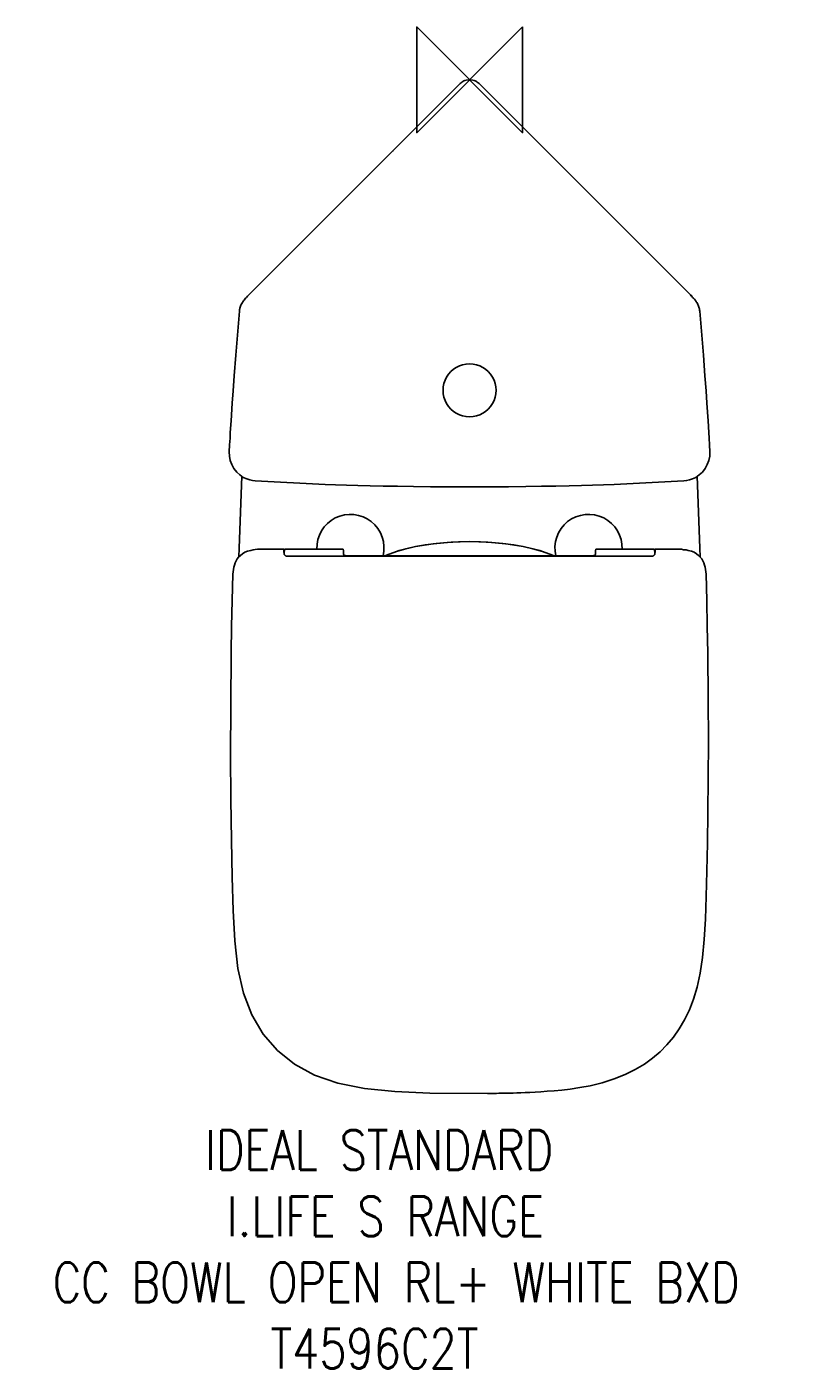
# Model space of a CAD drawing. Header units: millimetres. Extents: x 33631 to 34225, y -1082 to -67.
import ezdxf

# ---------------------------------------------------------------- set-up
doc = ezdxf.new("R2010")
doc.units = ezdxf.units.MM
doc.header["$LTSCALE"] = 54.820741
doc.layers.get('0').update_dxf_attribs({"linetype": 'CONTINUOUS'})
doc.layers.add('ORIGIN', color=6, linetype='CONTINUOUS')
doc.styles.get("Standard").update_dxf_attribs({"font": 'txt', "width": 0.8})

# ---------------------------------------------------------------- blocks, each defined once
blk = doc.blocks.new('ORIGIN')
at = {"layer": 'ORIGIN'}
blk.add_lwpolyline([(-20, 20), (-20, -20), (20, 20), (20, -20)], close=True, dxfattribs=at)

msp = doc.modelspace()

# ---------------------------------------------------------------- linework, layer by layer
at = {"color": 2, "linetype": 'Continuous'}
for p, q in [((33798.4, -269.5), (33958.1, -109.8)), ((33965.2, -106.9), (33962.8, -107.2)), ((33965.3, -106.9), (33965.2, -106.9)), ((33965.3, -106.9), (33967.7, -107.2)), ((33965.3, -106.9), (33965.3, -106.9)), ((34132.2, -269.5), (33972.4, -109.8)), ((33798.4, -269.5), (33797.5, -270.5)), ((33798.2, -269.8), (33798.2, -269.8)), ((34132.2, -269.5), (34133, -270.5)), ((34132.4, -269.8), (34132.4, -269.8)), ((33791.3, -281.9), (33788.6, -315.1)), ((33791.3, -281.9), (33791.3, -281.9)), ((34139.3, -281.9), (34142, -315.1)), ((34139.3, -281.9), (34139.3, -281.9)), ((33788.6, -315.1), (33787.4, -330.8)), ((34142, -315.1), (34143.2, -330.8)), ((33787.4, -330.8), (33786.5, -342.1)), ((34143.2, -330.8), (34144, -342.1)), ((33786.5, -342.1), (33785.8, -351.5)), ((34144, -342.1), (34144.7, -351.5)), ((33785.8, -351.5), (33785, -364.8)), ((34144.7, -351.5), (34145.6, -364.8)), ((33785, -364.8), (33784.4, -373.5)), ((34145.6, -364.8), (34146.1, -373.5)), ((33783.9, -382.8), (33783.6, -388.1)), ((34146.6, -382.8), (34146.9, -388.1)), ((33783.6, -388.1), (33783.6, -388.1)), ((34146.9, -388.1), (34146.9, -388.1)), ((33803.2, -410.2), (33803.2, -410.2)), ((33965.1, -414.7), (33965.3, -414.7)), ((33965.4, -414.7), (33965.3, -414.7)), ((34127.3, -410.2), (34127.3, -410.2)), ((33951.4, -456.5), (33965.2, -456.1)), ((33824.8, -461.9), (33805, -461.9)), ((33824.8, -462.3), (33824.8, -461.9)), ((33824.8, -462.5), (33824.8, -462.3)), ((33824.9, -463.3), (33824.9, -463.6)), ((33825.2, -464.4), (33825.3, -462.9)), ((33825.2, -465.8), (33825.2, -464.4)), ((33825.3, -461.7), (33825.3, -462)), ((33825.3, -461.7), (33869.8, -461.7)), ((33825.3, -462.9), (33825.3, -462)), ((33869.9, -462.9), (33869.8, -461.7)), ((34058.6, -466.8), (33871.7, -466.8)), ((34060.5, -462.9), (34060.6, -461.7)), ((34060.6, -461.7), (34105.1, -461.7)), ((34105.1, -461.7), (34105.1, -462)), ((34105.1, -462.9), (34105.1, -462)), ((34105.2, -464.4), (34105.1, -462.9)), ((34105.2, -465.8), (34105.2, -464.4)), ((34105.5, -463), (34105.6, -462.7)), ((34105.6, -461.9), (34125.4, -461.9)), ((34105.6, -462.3), (34105.6, -461.9)), ((33828.9, -467.2), (34101.5, -467.2))]:
    msp.add_line(p, q, dxfattribs=at)
for points in [[(33959.5, -108.7), (33958.8, -109.2), (33958.1, -109.8)], [(33960.9, -107.8), (33960.2, -108.2), (33959.5, -108.7)], [(33962.8, -107.2), (33961.8, -107.5), (33960.9, -107.8)], [(33965.3, -106.9), (33965.2, -106.9)], [(33965.3, -106.9), (33965.3, -106.9)], [(33967.7, -107.2), (33968.7, -107.5), (33969.6, -107.8)], [(33969.6, -107.8), (33970.4, -108.2), (33971, -108.7)], [(33971, -108.7), (33971.7, -109.2), (33972.4, -109.8)], [(33796.6, -271.4), (33795.9, -272.1), (33795.3, -272.8), (33794.8, -273.5), (33794.3, -274.1)], [(33798.2, -269.8), (33797.4, -270.6), (33796.6, -271.4)], [(34132.4, -269.8), (34133.2, -270.6), (34133.9, -271.4)], [(34133.9, -271.4), (34134.6, -272.1), (34135.2, -272.8), (34135.7, -273.5), (34136.2, -274.1)], [(33791.7, -279.5), (33791.5, -280.1), (33791.4, -280.7), (33791.3, -281.2), (33791.3, -281.9)], [(33792.7, -276.7), (33792.4, -277.4), (33792.1, -278.1), (33791.9, -278.8), (33791.7, -279.5)], [(33794.3, -274.1), (33793.9, -274.8), (33793.5, -275.4), (33793.1, -276), (33792.7, -276.7)], [(34136.2, -274.1), (34136.6, -274.8), (34137.1, -275.4), (34137.5, -276), (34137.8, -276.7)], [(34137.8, -276.7), (34138.2, -277.4), (34138.4, -278.1), (34138.7, -278.8), (34138.9, -279.5)], [(34138.9, -279.5), (34139, -280.1), (34139.1, -280.7), (34139.2, -281.2), (34139.3, -281.9)], [(33784.4, -373.5), (33784.2, -378), (33783.9, -382.8)], [(34146.1, -373.5), (34146.4, -378), (34146.6, -382.8)], [(33783.6, -388.1), (33783.7, -391.5), (33784.3, -394.8), (33785.5, -397.9), (33787.1, -400.8), (33789.2, -403.5), (33791.6, -405.7), (33794.2, -407.5), (33796.8, -408.7), (33799.1, -409.5), (33801.2, -409.9), (33803.2, -410.2)], [(34146.9, -388.1), (34146.8, -391.5), (34146.2, -394.8), (34145, -397.9), (34143.4, -400.8), (34141.4, -403.5), (34138.9, -405.7), (34136.3, -407.5), (34133.8, -408.7), (34131.4, -409.5), (34129.3, -409.9), (34127.3, -410.2)], [(33793, -406.6), (33791, -461.1), (33790.9, -467.7)], [(33803.2, -410.2), (33856, -412.9), (33864, -413.2), (33872.2, -413.4), (33880.8, -413.7), (33890, -413.9), (33900, -414.1)], [(33900, -414.1), (33910.9, -414.3), (33922.8, -414.5), (33935.7, -414.6), (33949.8, -414.6), (33965.1, -414.7)], [(33965.2, -414.7), (33965.3, -414.7)], [(33965.3, -414.7), (33965.3, -414.7)], [(34030.6, -414.1), (34019.6, -414.3), (34007.7, -414.5), (33994.8, -414.6), (33980.7, -414.6), (33965.4, -414.7)], [(34127.3, -410.2), (34074.5, -412.9), (34066.5, -413.2), (34058.3, -413.4), (34049.8, -413.7), (34040.6, -413.9), (34030.6, -414.1)], [(34137.4, -406.6), (34139.4, -461.1), (34139.5, -467.7)], [(33901.1, -466.8), (33901.2, -466.8), (33912.1, -462.9), (33924.5, -459.8), (33937.8, -457.7), (33951.4, -456.5)], [(33901.2, -466.8), (33902.5, -466.3), (33910, -463.6), (33917.2, -461.5), (33924.4, -459.8), (33931.9, -458.5), (33939.9, -457.4), (33948.4, -456.7), (33956.9, -456.3), (33965.2, -456.1)], [(34029.2, -466.8), (34027.9, -466.3), (34020.4, -463.6), (34013.2, -461.5), (34005.9, -459.8), (33998.5, -458.5), (33990.5, -457.4), (33982, -456.7), (33973.5, -456.3), (33965.2, -456.1)], [(34029.3, -466.8), (34029.2, -466.8), (34018.3, -462.9), (34005.9, -459.8), (33992.6, -457.7), (33979, -456.5), (33965.2, -456.1)], [(33799.8, -462.7), (33797.4, -463.3), (33795.3, -464.2), (33793.5, -465.3), (33792, -466.5), (33790.7, -467.8), (33789.6, -469.2), (33788.8, -470.7), (33788, -472.2), (33787.5, -473.8), (33787.1, -475.3)], [(33799.8, -462.7), (33801.6, -462.4), (33803.3, -462.1), (33805, -461.9)], [(33824.8, -462.7), (33824.8, -462.6), (33824.8, -462.5)], [(33824.8, -462.7), (33824.8, -463), (33824.9, -463.3)], [(33824.9, -463.6), (33824.9, -464.1), (33825, -464.5), (33825, -464.9), (33825.1, -465.3), (33825.2, -465.6), (33825.3, -465.9), (33825.4, -466.2), (33825.6, -466.4), (33825.8, -466.6), (33826, -466.8), (33826.3, -466.9), (33826.7, -467), (33827.2, -467.1), (33827.7, -467.2), (33828.3, -467.2), (33828.9, -467.2)], [(33870, -465.6), (33869.9, -464.5), (33869.9, -463.6), (33869.9, -462.9)], [(33870, -465.6), (33870.1, -466), (33870.5, -466.5), (33871.1, -466.7), (33871.7, -466.8)], [(34058.6, -466.8), (34059.3, -466.7), (34059.9, -466.5), (34060.3, -466.1), (34060.4, -465.6)], [(34060.4, -465.6), (34060.5, -464.5), (34060.5, -463.6), (34060.5, -462.9)], [(34101.5, -467.2), (34102.1, -467.2), (34102.7, -467.2), (34103.2, -467.1), (34103.7, -467), (34104.1, -466.9), (34104.4, -466.8), (34104.6, -466.6), (34104.8, -466.4), (34105, -466.2), (34105.1, -465.9), (34105.2, -465.6), (34105.3, -465.3), (34105.4, -464.9), (34105.4, -464.5), (34105.5, -464.1), (34105.5, -463.6)], [(34105.5, -463.6), (34105.5, -463.3), (34105.5, -463)], [(34105.6, -462.7), (34105.6, -462.6), (34105.6, -462.5), (34105.6, -462.3)], [(34125.4, -461.9), (34127.1, -462.2), (34128.9, -462.4), (34130.6, -462.7)], [(34143.3, -475.4), (34142.9, -473.8), (34142.3, -472.2), (34141.6, -470.7), (34140.8, -469.2), (34139.7, -467.8), (34138.4, -466.5), (34136.9, -465.3), (34135.1, -464.2), (34133, -463.3), (34130.6, -462.7)], [(33787.1, -475.4), (33786.7, -477.1), (33786.5, -478.9), (33786.4, -480.7)], [(34144, -480.7), (34143.9, -478.9), (34143.7, -477.1), (34143.3, -475.3)], [(33786.4, -480.7), (33785.8, -500.5), (33785.4, -520.3), (33785, -540.2)], [(34145.3, -540.2), (34145, -520.3), (34144.6, -500.5), (34144, -480.7)], [(33978.8, -873.3), (33935.1, -873.1), (33908.8, -871.9), (33885.8, -869.5), (33865.7, -865.5), (33848.1, -859.4), (33832.9, -851.1), (33820.1, -840.9), (33809.3, -828.4), (33800.7, -813.9), (33794.4, -797.4), (33790.2, -778.8), (33787.9, -758), (33786.6, -735.1), (33785.8, -709.8), (33785.2, -681.8), (33784.8, -651), (33784.6, -617.2), (33784.7, -580.3), (33785, -540.2)], [(34145.3, -540.2), (34145.7, -575.3), (34145.8, -606.9), (34145.7, -635.3), (34145.5, -661), (34145.1, -684.2), (34144.7, -705.2), (34144.2, -724.3), (34143.5, -741.5), (34142.6, -756.9), (34141.3, -770.6), (34139.5, -782.5), (34137.3, -792.9), (34134.5, -802), (34131.4, -810.2), (34127.8, -817.6), (34123.8, -824.4), (34119.4, -830.7), (34114.5, -836.6), (34109.3, -841.9), (34103.6, -846.7), (34097.4, -851.2), (34090.5, -855.3), (34083, -859.1), (34074.7, -862.4), (34065.5, -865.3), (34056.5, -867.5), (34048.5, -868.9), (34041.4, -870), (34035, -870.8), (34029.2, -871.3), (34024, -871.7), (34019.2, -872.1), (34014.9, -872.3), (34010.9, -872.5), (34007.3, -872.7), (34004, -872.8), (34001, -872.9), (33998.2, -873), (33995.6, -873.1), (33993.3, -873.1), (33991.1, -873.2), (33989.1, -873.2), (33987.3, -873.2), (33985.6, -873.3), (33984, -873.3), (33982.6, -873.3), (33981.2, -873.3), (33980, -873.3), (33978.8, -873.3)]]:
    msp.add_lwpolyline(points, dxfattribs=at)
for centre, radius, start, end in [((33965.2, -341.7), 20, 89.7916, 270.2084), ((33965.3, -341.7), 20, 269.7916, 90.2084), ((33875.2, -460.9), 25.4, 346.3033, 182.0201), ((34055.2, -460.9), 25.4, 357.9801, 193.6944)]:
    msp.add_arc(centre, radius, start, end, dxfattribs=at)
msp.add_ellipse((33919.9, -173.5), major_axis=(12.6, 13), ratio=0.995279, start_param=1.536005, end_param=1.556485, dxfattribs=at)

# ---------------------------------------------------------------- block references
at = {"color": 2, "linetype": 'Continuous', "xscale": -2, "yscale": 2, "zscale": 2}
msp.add_blockref('ORIGIN', (33965.3, -106.9), dxfattribs=at)

# ---------------------------------------------------------------- texts
at = {"color": 2, "insert": (33600.7, -901.2), "char_height": 6, "attachment_point": 1}
msp.add_mtext_dynamic_manual_height_columns('{\\Fsimplex|c204;\\H4.9999x;\\C256;\\c16777215;        \\Fsimplex|c0;  IDEAL STANDARD\\P           \\Fsimplex|c204;I.LIFE \\Fsimplex|c0;S RANGE\\P   CC BOWL OPEN RL+ WHITE BXD  \\Fsimplex|c204; ^I\\Fsimplex|c0;                              \\P             T4596C2T}', width=882.501, gutter_width=1, heights=[0], dxfattribs=at)

doc.saveas('drawing.dxf')
